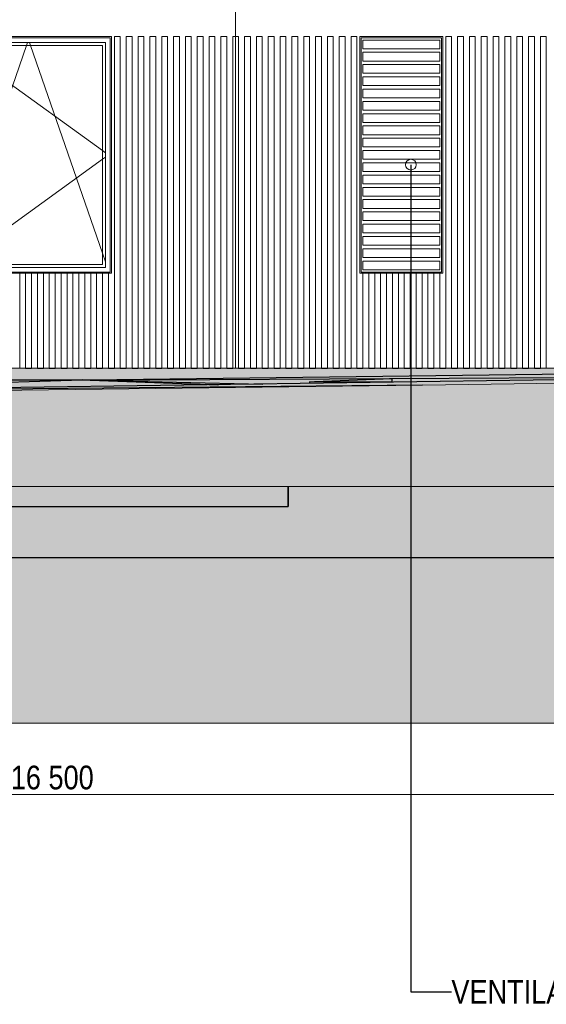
# Model space of a CAD drawing. Header units: millimetres. Extents: x -3848 to 115359, y -22918 to 12821.
# Tile 21 of 51: x 28925 to 33375, y -5374 to 2942. Entities that reach past the tile are written whole.
import ezdxf

# ---------------------------------------------------------------- set-up
doc = ezdxf.new("R2010")
doc.units = ezdxf.units.MM
doc.header["$MEASUREMENT"] = 0
for name, color, linetype in [('1244_Fassaadi varustus', 7, 'Continuous'), ('New_1131_Liiklusalade katted', 7, 'Continuous'), ('New_1132_Parkimisalade katted', 7, 'Continuous'), ('New_1133_Puhke- ja mängualade katted', 7, 'Continuous'), ('New_1241_Välisseinad', 7, 'Continuous'), ('New__2D mõõdud', 7, 'Continuous'), ('New_ARCHICAD Windows', 7, 'Continuous')]:
    doc.layers.add(name, color=color, linetype=linetype)
for name, color, linetype, lineweight in [('1244_Fassaadi varustus_Pen_No__101', 252, 'Continuous', 13), ('_2D maapind_Pen_No__101', 252, 'Continuous', 13), ('_2D tähised_Pen_No__1', 7, 'Continuous', 13), ('New_1131_Liiklusalade katted_Pen_No__53', 54, 'Continuous', 25), ('New_1132_Parkimisalade katted_Pen_No__53', 54, 'Continuous', 25), ('New_1133_Puhke- ja mängualade katted_Pen_No__53', 54, 'Continuous', 25), ('New_1241_Välisseinad_Pen_No__41', 7, 'Continuous', 25), ('New__2D mõõdud_Pen_No__101', 252, 'Continuous', 13), ('New_ARCHICAD Windows_Pen_No__101', 252, 'Continuous', 13)]:
    doc.layers.add(name, color=color, linetype=linetype, lineweight=lineweight)
for name, color, linetype, lineweight, true_color in [('_2D maapind_Pen_No__102', 7, 'Continuous', 13, 0xcccccc), ('_2D tähised_Pen_No__81', 7, 'Continuous', 20, 0x6a6a6a), ('New_1131_Liiklusalade katted_Pen_No__93', 7, 'Continuous', 13, 0xa2a233), ('New__2D Abi_Pen_No__62', 7, 'Continuous', 20, 0xaaaaaa)]:
    doc.layers.add(name, color=color, linetype=linetype, lineweight=lineweight, true_color=true_color)
doc.styles.add('GENERATED_STYLE_2', font='txt')
doc.dimstyles.new('GENERATED_STYLE__1', dxfattribs={"dimtxt": 200, "dimasz": 152, "dimexe": 0.18, "dimexo": 0.0625, "dimgap": 0.09, "dimtad": 1, "dimtih": 1, "dimtoh": 1, "dimdec": 0, "dimzin": 0, "dimdsep": 46, "dimtxsty": 'GENERATED_STYLE_2', "dimblk": 'ARROWHEAD_0', "dimblk1": 'ARROWHEAD_0', "dimblk2": 'ARROWHEAD_0', "dimcen": 0.09, "dimclrd": 252, "dimclre": 252, "dimclrt": 252, "dimadec": 1, "dimazin": 0, "dimtfac": 1, "dimtdec": 4, "dimtmove": 0, "dimatfit": 3, "dimfxl": 0, "dimtolj": 1, "dimtzin": 0, "dimarcsym": 0})
doc.dimstyles.new('GENERATED_STYLE__3', dxfattribs={"dimtxt": 0.18, "dimasz": 182.4, "dimexe": 0.18, "dimexo": 0.0625, "dimgap": 0.09, "dimtad": 0, "dimtih": 1, "dimtoh": 1, "dimdec": 4, "dimzin": 0, "dimdsep": 46, "dimcen": 0.09, "dimadec": 0, "dimazin": 0, "dimtfac": 1, "dimtdec": 4, "dimtmove": 0, "dimatfit": 3, "dimldrblk": 'ARROWHEAD_1', "dimfxl": 0, "dimtolj": 1, "dimtzin": 0, "dimarcsym": 0})

# ---------------------------------------------------------------- blocks, each defined once
blk = doc.blocks.new('Section Element_2_1')
at = {"layer": 'New_1241_Välisseinad_Pen_No__41', "color": 7, "linetype": 'Continuous', "lineweight": 25}
for p, q in [((28975.1, 0), (29025.1, 0)), ((29075.1, 0), (29125.1, 0)), ((29175.1, 0), (29225.1, 0)), ((29275.1, 0), (29325.1, 0)), ((29375.1, 0), (29425.1, 0)), ((29475.1, 0), (29525.1, 0)), ((29575.1, 0), (29625.1, 0)), ((29675.1, 0), (29725.1, 0)), ((29775.1, 0), (29825.1, 0)), ((29875.1, 0), (29925.1, 0)), ((29975.1, 0), (30025.1, 0)), ((30075.1, 0), (30125.1, 0)), ((30175.1, 0), (30225.1, 0)), ((30275.1, 0), (30325.1, 0)), ((30375.1, 0), (30425.1, 0)), ((30475.1, 0), (30525.1, 0)), ((30575.1, 0), (30625.1, 0)), ((30675.1, 0), (30725.1, 0)), ((30775.1, 0), (30825.1, 0)), ((30875.1, 0), (30925.1, 0)), ((30975.1, 0), (31025.1, 0)), ((31075.1, 0), (31125.1, 0)), ((31175.1, 0), (31225.1, 0)), ((31275.1, 0), (31325.1, 0)), ((31375.1, 0), (31425.1, 0)), ((31475.1, 0), (31525.1, 0)), ((31575.1, 0), (31625.1, 0)), ((31675.1, 0), (31725.1, 0)), ((31775.1, 0), (31825.1, 0)), ((31875.1, 0), (31925.1, 0)), ((31975.1, 0), (32025.1, 0)), ((32075.1, 0), (32125.1, 0)), ((32175.1, 0), (32225.1, 0)), ((32275.1, 0), (32325.1, 0)), ((32375.1, 0), (32425.1, 0)), ((32475.1, 0), (32525.1, 0)), ((32575.1, 0), (32625.1, 0)), ((32675.1, 0), (32725.1, 0)), ((32775.1, 0), (32825.1, 0)), ((32875.1, 0), (32925.1, 0)), ((32975.1, 0), (33025.1, 0)), ((33075.1, 0), (33125.1, 0)), ((33175.1, 0), (33225.1, 0)), ((33275.1, 0), (33325.1, 0))]:
    blk.add_line(p, q, dxfattribs=at)
blk = doc.blocks.new('Section Element_13_1')
at = {"layer": 'New_1241_Välisseinad_Pen_No__41', "color": 7, "linetype": 'Continuous', "lineweight": 25}
blk.add_line((15962.8, -1600), (37880, -1600), dxfattribs=at)
blk = doc.blocks.new('Section Element_29_1')
at = {"layer": 'New_ARCHICAD Windows_Pen_No__101', "color": 252, "linetype": 'Continuous', "lineweight": 13}
for p, q in [((31825.1, 2696.3), (31825.1, 2770)), ((31825.1, 2770), (32475.1, 2770)), ((32475.1, 2770), (32475.1, 2696.3)), ((32475.1, 2696.3), (31825.1, 2696.3)), ((31825.1, 2592.6), (31825.1, 2666.3)), ((31825.1, 2666.3), (32475.1, 2666.3)), ((32475.1, 2666.3), (32475.1, 2592.6)), ((32475.1, 2592.6), (31825.1, 2592.6)), ((31825.1, 2488.9), (31825.1, 2562.6)), ((31825.1, 2562.6), (32475.1, 2562.6)), ((32475.1, 2562.6), (32475.1, 2488.9)), ((32475.1, 2488.9), (31825.1, 2488.9)), ((31825.1, 2385.3), (31825.1, 2458.9)), ((31825.1, 2458.9), (32475.1, 2458.9)), ((32475.1, 2458.9), (32475.1, 2385.3)), ((32475.1, 2385.3), (31825.1, 2385.3)), ((31825.1, 2281.6), (31825.1, 2355.3)), ((31825.1, 2355.3), (32475.1, 2355.3)), ((32475.1, 2355.3), (32475.1, 2281.6)), ((32475.1, 2281.6), (31825.1, 2281.6)), ((31825.1, 2177.9), (31825.1, 2251.6)), ((31825.1, 2251.6), (32475.1, 2251.6)), ((32475.1, 2251.6), (32475.1, 2177.9)), ((32475.1, 2177.9), (31825.1, 2177.9)), ((31825.1, 2074.2), (31825.1, 2147.9)), ((31825.1, 2147.9), (32475.1, 2147.9)), ((32475.1, 2147.9), (32475.1, 2074.2)), ((32475.1, 2074.2), (31825.1, 2074.2)), ((31825.1, 1970.5), (31825.1, 2044.2)), ((31825.1, 2044.2), (32475.1, 2044.2)), ((32475.1, 2044.2), (32475.1, 1970.5)), ((32475.1, 1970.5), (31825.1, 1970.5)), ((31825.1, 1866.8), (31825.1, 1940.5)), ((31825.1, 1940.5), (32475.1, 1940.5)), ((32475.1, 1940.5), (32475.1, 1866.8)), ((32475.1, 1866.8), (31825.1, 1866.8)), ((31825.1, 1763.2), (31825.1, 1836.8)), ((31825.1, 1836.8), (32475.1, 1836.8)), ((32475.1, 1836.8), (32475.1, 1763.2)), ((32475.1, 1763.2), (31825.1, 1763.2)), ((31825.1, 1659.5), (31825.1, 1733.2)), ((31825.1, 1733.2), (32475.1, 1733.2)), ((32475.1, 1733.2), (32475.1, 1659.5)), ((32475.1, 1659.5), (31825.1, 1659.5)), ((31825.1, 1555.8), (31825.1, 1629.5)), ((31825.1, 1629.5), (32475.1, 1629.5)), ((32475.1, 1629.5), (32475.1, 1555.8)), ((32475.1, 1555.8), (31825.1, 1555.8)), ((31825.1, 1452.1), (31825.1, 1525.8)), ((31825.1, 1525.8), (32475.1, 1525.8)), ((32475.1, 1525.8), (32475.1, 1452.1)), ((32475.1, 1452.1), (31825.1, 1452.1)), ((31825.1, 1348.4), (31825.1, 1422.1)), ((31825.1, 1422.1), (32475.1, 1422.1)), ((32475.1, 1422.1), (32475.1, 1348.4)), ((32475.1, 1348.4), (31825.1, 1348.4)), ((31825.1, 1244.7), (31825.1, 1318.4)), ((31825.1, 1318.4), (32475.1, 1318.4)), ((32475.1, 1318.4), (32475.1, 1244.7)), ((32475.1, 1244.7), (31825.1, 1244.7)), ((31825.1, 1141.1), (31825.1, 1214.7)), ((31825.1, 1214.7), (32475.1, 1214.7)), ((32475.1, 1214.7), (32475.1, 1141.1)), ((32475.1, 1141.1), (31825.1, 1141.1)), ((31825.1, 1037.4), (31825.1, 1111.1)), ((31825.1, 1111.1), (32475.1, 1111.1)), ((32475.1, 1111.1), (32475.1, 1037.4)), ((32475.1, 1037.4), (31825.1, 1037.4)), ((31825.1, 933.7), (31825.1, 1007.4)), ((31825.1, 1007.4), (32475.1, 1007.4)), ((32475.1, 1007.4), (32475.1, 933.7)), ((32475.1, 933.7), (31825.1, 933.7)), ((31825.1, 830), (31825.1, 903.7)), ((31825.1, 903.7), (32475.1, 903.7)), ((32475.1, 903.7), (32475.1, 830)), ((32475.1, 830), (31825.1, 830))]:
    blk.add_line(p, q, dxfattribs=at)
blk = doc.blocks.new('Section Element_35_1')
at = {"layer": 'New_ARCHICAD Windows_Pen_No__101', "color": 252, "linetype": 'Continuous', "lineweight": 13}
for p, q in [((28350.1, 2750), (28350.1, 850)), ((29650.1, 2750), (28350.1, 2750)), ((28359.7, 2750), (28394.3, 2725)), ((28982.8, 2725), (28991.4, 2750)), ((29017.4, 2725), (29008.7, 2750)), ((29650.1, 850), (29650.1, 2750)), ((28375.1, 2725), (28375.1, 875)), ((29625.1, 2725), (28375.1, 2725)), ((28375.1, 969.4), (28982.8, 2725)), ((28394.3, 2725), (29625.1, 1836.1)), ((29625.1, 969.4), (29017.4, 2725)), ((29625.1, 875), (29625.1, 2725)), ((29625.1, 1836.1), (29650.1, 1818.1)), ((28394.3, 875), (29625.1, 1763.9)), ((29625.1, 1763.9), (29650.1, 1781.9)), ((28350.1, 897.2), (28375.1, 969.4)), ((29650.1, 897.2), (29625.1, 969.4)), ((28350.1, 850), (29650.1, 850)), ((28359.7, 850), (28394.3, 875)), ((28375.1, 875), (29625.1, 875))]:
    blk.add_line(p, q, dxfattribs=at)
blk = doc.blocks.new('Section Element_36_1')
at = {"layer": 'New_1132_Parkimisalade katted_Pen_No__53', "color": 54, "linetype": 'Continuous', "lineweight": 25}
for p, q in [((38009.9, 0), (29520.8, -101.5)), ((29520.8, -101.5), (34192.3, -75.7)), ((23148.2, -100), (29454, -100)), ((27262.4, -167.5), (29454, -100)), ((29520.8, -101.5), (29454, -100)), ((29454, -100), (30598.6, -140.7)), ((29520.8, -101.5), (30978.7, -135.3)), ((29520.8, -101.5), (30604.4, -140.7))]:
    blk.add_line(p, q, dxfattribs=at)
blk = doc.blocks.new('Section Element_43_1')
at = {"layer": 'New_1133_Puhke- ja mängualade katted_Pen_No__53', "color": 54, "linetype": 'Continuous', "lineweight": 25}
for p, q in [((26992.4, -169.4), (26992.3, -186)), ((26992.3, -186), (27579.3, -183.7)), ((26992.3, -186), (26992.3, -192)), ((26992.4, -169.4), (28586.9, -169.4)), ((26992.3, -1000), (26992.3, -1169.4)), ((31192.3, -1000), (31192.3, -1169.4)), ((31192.4, -1000), (31192.4, -1169.4)), ((26992.3, -1169.4), (31192.3, -1169.4)), ((31192.3, -1169.4), (31192.4, -1169.4))]:
    blk.add_line(p, q, dxfattribs=at)
blk = doc.blocks.new('Section Element_47_1')
at = {"layer": 'New_1131_Liiklusalade katted_Pen_No__53', "color": 54, "linetype": 'Continuous', "lineweight": 25}
for p in [(33461.7, -100), (32328, -144.1)]:
    blk.add_line(p, (26433.3, -200), dxfattribs=at)
at = {"layer": 'New_1131_Liiklusalade katted_Pen_No__93', "color": 55, "linetype": 'Continuous', "lineweight": 13, "true_color": 0xa2a233}
blk.add_line((42233.3, -1000), (-2242.6, -1000), dxfattribs=at)
at = {"layer": 'New_1131_Liiklusalade katted_Pen_No__93', "color": 55, "linetype": 'Continuous', "lineweight": 13, "true_color": 0xa2a233, "flags": 128}
blk.add_lwpolyline([(42233.3, -63.2), (38040.7, -100), (35424.8, -100), (32328, -144.1), (28489.2, -191.7), (28431, -200), (28280.1, -203.9), (26966.4, -200), (25864.4, -200), (19449.8, -111.8), (18304.1, -111.5), (17330, -100), (15895, -39.2), (11351.7, -31.1), (9394.6, -100), (7857.9, -111.1), (7050, -121.2), (1915.2, -100), (-376.7, -98.3), (-2242.6, -118)], dxfattribs=at)
blk = doc.blocks.new('Section Element_54_1')
at = {"layer": 'New_1133_Puhke- ja mängualade katted_Pen_No__53', "color": 54, "linetype": 'Continuous', "lineweight": 25}
for p, q in [((32068.5, -118.9), (31374.8, -116.7)), ((31374.8, -116.7), (31374.8, -129.7)), ((32068.5, -91.5), (31415.8, -116.8)), ((32068.5, -91.5), (32068.5, -118.9)), ((32068.5, -118.9), (32068.5, -119.8))]:
    blk.add_line(p, q, dxfattribs=at)
blk = doc.blocks.new('Section Element_102_1')
at = {"layer": '1244_Fassaadi varustus_Pen_No__101', "color": 252, "linetype": 'Continuous', "lineweight": 13}
for p, q in [((29700.1, 2800), (28300.1, 2800)), ((28300.1, 2800), (28300.1, 800)), ((28310.1, 2790), (29690.1, 2790)), ((28310.1, 810), (28310.1, 2790)), ((29690.1, 2790), (29690.1, 810)), ((29700.1, 800), (29700.1, 2800)), ((28300.1, 800), (29700.1, 800)), ((29690.1, 810), (28310.1, 810))]:
    blk.add_line(p, q, dxfattribs=at)
blk = doc.blocks.new('Section Element_218_1')
at = {"layer": '1244_Fassaadi varustus_Pen_No__101', "color": 252, "linetype": 'Continuous', "lineweight": 13}
for p, q in [((32500.1, 2800), (31800.1, 2800)), ((31800.1, 2800), (31800.1, 800)), ((31810.1, 2790), (32490.1, 2790)), ((31810.1, 810), (31810.1, 2790)), ((32490.1, 2790), (32490.1, 810)), ((32500.1, 800), (32500.1, 2800)), ((31800.1, 800), (32500.1, 800)), ((32490.1, 810), (31810.1, 810))]:
    blk.add_line(p, q, dxfattribs=at)
blk = doc.blocks.new('Section Element_596_1')
at = {"layer": '1244_Fassaadi varustus_Pen_No__101', "color": 252, "linetype": 'Continuous', "lineweight": 13}
for p, q in [((29725.1, 2800), (29727.4, 2800)), ((29725.1, 0), (29725.1, 2800)), ((29727.4, 2800), (29733.1, 2800)), ((29733.1, 2800), (29767.1, 2800)), ((29767.1, 2800), (29772.7, 2800)), ((29772.7, 2800), (29775.1, 2800)), ((29775.1, 0), (29775.1, 2800)), ((29725.1, 0), (29727.4, 0)), ((29727.4, 0), (29733.1, 0)), ((29733.1, 0), (29767.1, 0)), ((29767.1, 0), (29772.7, 0)), ((29772.7, 0), (29775.1, 0))]:
    blk.add_line(p, q, dxfattribs=at)
blk = doc.blocks.new('Section Element_597_1')
at = {"layer": '1244_Fassaadi varustus_Pen_No__101', "color": 252, "linetype": 'Continuous', "lineweight": 13}
for p, q in [((29825.1, 2800), (29827.4, 2800)), ((29825.1, 0), (29825.1, 2800)), ((29827.4, 2800), (29833.1, 2800)), ((29833.1, 2800), (29867.1, 2800)), ((29867.1, 2800), (29872.7, 2800)), ((29872.7, 2800), (29875.1, 2800)), ((29875.1, 0), (29875.1, 2800)), ((29825.1, 0), (29827.4, 0)), ((29827.4, 0), (29833.1, 0)), ((29833.1, 0), (29867.1, 0)), ((29867.1, 0), (29872.7, 0)), ((29872.7, 0), (29875.1, 0))]:
    blk.add_line(p, q, dxfattribs=at)
blk = doc.blocks.new('Section Element_598_1')
at = {"layer": '1244_Fassaadi varustus_Pen_No__101', "color": 252, "linetype": 'Continuous', "lineweight": 13}
for p, q in [((29925.1, 2800), (29927.4, 2800)), ((29925.1, 0), (29925.1, 2800)), ((29927.4, 2800), (29933.1, 2800)), ((29933.1, 2800), (29967.1, 2800)), ((29967.1, 2800), (29972.7, 2800)), ((29972.7, 2800), (29975.1, 2800)), ((29975.1, 0), (29975.1, 2800)), ((29925.1, 0), (29927.4, 0)), ((29927.4, 0), (29933.1, 0)), ((29933.1, 0), (29967.1, 0)), ((29967.1, 0), (29972.7, 0)), ((29972.7, 0), (29975.1, 0))]:
    blk.add_line(p, q, dxfattribs=at)
blk = doc.blocks.new('Section Element_599_1')
at = {"layer": '1244_Fassaadi varustus_Pen_No__101', "color": 252, "linetype": 'Continuous', "lineweight": 13}
for p, q in [((30025.1, 2800), (30027.4, 2800)), ((30025.1, 0), (30025.1, 2800)), ((30027.4, 2800), (30033.1, 2800)), ((30033.1, 2800), (30067.1, 2800)), ((30067.1, 2800), (30072.7, 2800)), ((30072.7, 2800), (30075.1, 2800)), ((30075.1, 0), (30075.1, 2800)), ((30025.1, 0), (30027.4, 0)), ((30027.4, 0), (30033.1, 0)), ((30033.1, 0), (30067.1, 0)), ((30067.1, 0), (30072.7, 0)), ((30072.7, 0), (30075.1, 0))]:
    blk.add_line(p, q, dxfattribs=at)
blk = doc.blocks.new('Section Element_600_1')
at = {"layer": '1244_Fassaadi varustus_Pen_No__101', "color": 252, "linetype": 'Continuous', "lineweight": 13}
for p, q in [((30125.1, 2800), (30127.4, 2800)), ((30125.1, 0), (30125.1, 2800)), ((30127.4, 2800), (30133.1, 2800)), ((30133.1, 2800), (30167.1, 2800)), ((30167.1, 2800), (30172.7, 2800)), ((30172.7, 2800), (30175.1, 2800)), ((30175.1, 0), (30175.1, 2800)), ((30125.1, 0), (30127.4, 0)), ((30127.4, 0), (30133.1, 0)), ((30133.1, 0), (30167.1, 0)), ((30167.1, 0), (30172.7, 0)), ((30172.7, 0), (30175.1, 0))]:
    blk.add_line(p, q, dxfattribs=at)
blk = doc.blocks.new('Section Element_601_1')
at = {"layer": '1244_Fassaadi varustus_Pen_No__101', "color": 252, "linetype": 'Continuous', "lineweight": 13}
for p, q in [((30225.1, 2800), (30227.4, 2800)), ((30225.1, 0), (30225.1, 2800)), ((30227.4, 2800), (30233.1, 2800)), ((30233.1, 2800), (30267.1, 2800)), ((30267.1, 2800), (30272.7, 2800)), ((30272.7, 2800), (30275.1, 2800)), ((30275.1, 0), (30275.1, 2800)), ((30225.1, 0), (30227.4, 0)), ((30227.4, 0), (30233.1, 0)), ((30233.1, 0), (30267.1, 0)), ((30267.1, 0), (30272.7, 0)), ((30272.7, 0), (30275.1, 0))]:
    blk.add_line(p, q, dxfattribs=at)
blk = doc.blocks.new('Section Element_602_1')
at = {"layer": '1244_Fassaadi varustus_Pen_No__101', "color": 252, "linetype": 'Continuous', "lineweight": 13}
for p, q in [((30325.1, 2800), (30327.4, 2800)), ((30325.1, 0), (30325.1, 2800)), ((30327.4, 2800), (30333.1, 2800)), ((30333.1, 2800), (30367.1, 2800)), ((30367.1, 2800), (30372.7, 2800)), ((30372.7, 2800), (30375.1, 2800)), ((30375.1, 0), (30375.1, 2800)), ((30325.1, 0), (30327.4, 0)), ((30327.4, 0), (30333.1, 0)), ((30333.1, 0), (30367.1, 0)), ((30367.1, 0), (30372.7, 0)), ((30372.7, 0), (30375.1, 0))]:
    blk.add_line(p, q, dxfattribs=at)
blk = doc.blocks.new('Section Element_603_1')
at = {"layer": '1244_Fassaadi varustus_Pen_No__101', "color": 252, "linetype": 'Continuous', "lineweight": 13}
for p, q in [((30425.1, 2800), (30427.4, 2800)), ((30425.1, 0), (30425.1, 2800)), ((30427.4, 2800), (30433.1, 2800)), ((30433.1, 2800), (30467.1, 2800)), ((30467.1, 2800), (30472.7, 2800)), ((30472.7, 2800), (30475.1, 2800)), ((30475.1, 0), (30475.1, 2800)), ((30425.1, 0), (30427.4, 0)), ((30427.4, 0), (30433.1, 0)), ((30433.1, 0), (30467.1, 0)), ((30467.1, 0), (30472.7, 0)), ((30472.7, 0), (30475.1, 0))]:
    blk.add_line(p, q, dxfattribs=at)
blk = doc.blocks.new('Section Element_604_1')
at = {"layer": '1244_Fassaadi varustus_Pen_No__101', "color": 252, "linetype": 'Continuous', "lineweight": 13}
for p, q in [((30525.1, 2800), (30527.4, 2800)), ((30525.1, 0), (30525.1, 2800)), ((30527.4, 2800), (30533.1, 2800)), ((30533.1, 2800), (30567.1, 2800)), ((30567.1, 2800), (30572.7, 2800)), ((30572.7, 2800), (30575.1, 2800)), ((30575.1, 0), (30575.1, 2800)), ((30525.1, 0), (30527.4, 0)), ((30527.4, 0), (30533.1, 0)), ((30533.1, 0), (30567.1, 0)), ((30567.1, 0), (30572.7, 0)), ((30572.7, 0), (30575.1, 0))]:
    blk.add_line(p, q, dxfattribs=at)
blk = doc.blocks.new('Section Element_605_1')
at = {"layer": '1244_Fassaadi varustus_Pen_No__101', "color": 252, "linetype": 'Continuous', "lineweight": 13}
for p, q in [((30625.1, 2800), (30627.4, 2800)), ((30625.1, 0), (30625.1, 2800)), ((30627.4, 2800), (30633.1, 2800)), ((30633.1, 2800), (30667.1, 2800)), ((30667.1, 2800), (30672.7, 2800)), ((30672.7, 2800), (30675.1, 2800)), ((30675.1, 0), (30675.1, 2800)), ((30625.1, 0), (30627.4, 0)), ((30627.4, 0), (30633.1, 0)), ((30633.1, 0), (30667.1, 0)), ((30667.1, 0), (30672.7, 0)), ((30672.7, 0), (30675.1, 0))]:
    blk.add_line(p, q, dxfattribs=at)
blk = doc.blocks.new('Section Element_606_1')
at = {"layer": '1244_Fassaadi varustus_Pen_No__101', "color": 252, "linetype": 'Continuous', "lineweight": 13}
for p, q in [((30725.1, 2800), (30727.4, 2800)), ((30725.1, 0), (30725.1, 2800)), ((30727.4, 2800), (30733.1, 2800)), ((30733.1, 2800), (30767.1, 2800)), ((30767.1, 2800), (30772.7, 2800)), ((30772.7, 2800), (30775.1, 2800)), ((30775.1, 0), (30775.1, 2800)), ((30725.1, 0), (30727.4, 0)), ((30727.4, 0), (30733.1, 0)), ((30733.1, 0), (30767.1, 0)), ((30767.1, 0), (30772.7, 0)), ((30772.7, 0), (30775.1, 0))]:
    blk.add_line(p, q, dxfattribs=at)
blk = doc.blocks.new('Section Element_607_1')
at = {"layer": '1244_Fassaadi varustus_Pen_No__101', "color": 252, "linetype": 'Continuous', "lineweight": 13}
for p, q in [((30825.1, 2800), (30827.4, 2800)), ((30825.1, 0), (30825.1, 2800)), ((30827.4, 2800), (30833.1, 2800)), ((30833.1, 2800), (30867.1, 2800)), ((30867.1, 2800), (30872.7, 2800)), ((30872.7, 2800), (30875.1, 2800)), ((30875.1, 0), (30875.1, 2800)), ((30825.1, 0), (30827.4, 0)), ((30827.4, 0), (30833.1, 0)), ((30833.1, 0), (30867.1, 0)), ((30867.1, 0), (30872.7, 0)), ((30872.7, 0), (30875.1, 0))]:
    blk.add_line(p, q, dxfattribs=at)
blk = doc.blocks.new('Section Element_608_1')
at = {"layer": '1244_Fassaadi varustus_Pen_No__101', "color": 252, "linetype": 'Continuous', "lineweight": 13}
for p, q in [((30925.1, 2800), (30927.4, 2800)), ((30925.1, 0), (30925.1, 2800)), ((30927.4, 2800), (30933.1, 2800)), ((30933.1, 2800), (30967.1, 2800)), ((30967.1, 2800), (30972.7, 2800)), ((30972.7, 2800), (30975.1, 2800)), ((30975.1, 0), (30975.1, 2800)), ((30925.1, 0), (30927.4, 0)), ((30927.4, 0), (30933.1, 0)), ((30933.1, 0), (30967.1, 0)), ((30967.1, 0), (30972.7, 0)), ((30972.7, 0), (30975.1, 0))]:
    blk.add_line(p, q, dxfattribs=at)
blk = doc.blocks.new('Section Element_609_1')
at = {"layer": '1244_Fassaadi varustus_Pen_No__101', "color": 252, "linetype": 'Continuous', "lineweight": 13}
for p, q in [((31025.1, 2800), (31027.4, 2800)), ((31025.1, 0), (31025.1, 2800)), ((31027.4, 2800), (31033.1, 2800)), ((31033.1, 2800), (31067.1, 2800)), ((31067.1, 2800), (31072.7, 2800)), ((31072.7, 2800), (31075.1, 2800)), ((31075.1, 0), (31075.1, 2800)), ((31025.1, 0), (31027.4, 0)), ((31027.4, 0), (31033.1, 0)), ((31033.1, 0), (31067.1, 0)), ((31067.1, 0), (31072.7, 0)), ((31072.7, 0), (31075.1, 0))]:
    blk.add_line(p, q, dxfattribs=at)
blk = doc.blocks.new('Section Element_610_1')
at = {"layer": '1244_Fassaadi varustus_Pen_No__101', "color": 252, "linetype": 'Continuous', "lineweight": 13}
for p, q in [((31125.1, 2800), (31127.4, 2800)), ((31125.1, 0), (31125.1, 2800)), ((31127.4, 2800), (31133.1, 2800)), ((31133.1, 2800), (31167.1, 2800)), ((31167.1, 2800), (31172.7, 2800)), ((31172.7, 2800), (31175.1, 2800)), ((31175.1, 0), (31175.1, 2800)), ((31125.1, 0), (31127.4, 0)), ((31127.4, 0), (31133.1, 0)), ((31133.1, 0), (31167.1, 0)), ((31167.1, 0), (31172.7, 0)), ((31172.7, 0), (31175.1, 0))]:
    blk.add_line(p, q, dxfattribs=at)
blk = doc.blocks.new('Section Element_611_1')
at = {"layer": '1244_Fassaadi varustus_Pen_No__101', "color": 252, "linetype": 'Continuous', "lineweight": 13}
for p, q in [((31225.1, 2800), (31227.4, 2800)), ((31225.1, 0), (31225.1, 2800)), ((31227.4, 2800), (31233.1, 2800)), ((31233.1, 2800), (31267.1, 2800)), ((31267.1, 2800), (31272.7, 2800)), ((31272.7, 2800), (31275.1, 2800)), ((31275.1, 0), (31275.1, 2800)), ((31225.1, 0), (31227.4, 0)), ((31227.4, 0), (31233.1, 0)), ((31233.1, 0), (31267.1, 0)), ((31267.1, 0), (31272.7, 0)), ((31272.7, 0), (31275.1, 0))]:
    blk.add_line(p, q, dxfattribs=at)
blk = doc.blocks.new('Section Element_612_1')
at = {"layer": '1244_Fassaadi varustus_Pen_No__101', "color": 252, "linetype": 'Continuous', "lineweight": 13}
for p, q in [((31325.1, 2800), (31327.4, 2800)), ((31325.1, 0), (31325.1, 2800)), ((31327.4, 2800), (31333.1, 2800)), ((31333.1, 2800), (31367.1, 2800)), ((31367.1, 2800), (31372.7, 2800)), ((31372.7, 2800), (31375.1, 2800)), ((31375.1, 0), (31375.1, 2800)), ((31325.1, 0), (31327.4, 0)), ((31327.4, 0), (31333.1, 0)), ((31333.1, 0), (31367.1, 0)), ((31367.1, 0), (31372.7, 0)), ((31372.7, 0), (31375.1, 0))]:
    blk.add_line(p, q, dxfattribs=at)
blk = doc.blocks.new('Section Element_613_1')
at = {"layer": '1244_Fassaadi varustus_Pen_No__101', "color": 252, "linetype": 'Continuous', "lineweight": 13}
for p, q in [((31425.1, 2800), (31427.4, 2800)), ((31425.1, 0), (31425.1, 2800)), ((31427.4, 2800), (31433.1, 2800)), ((31433.1, 2800), (31467.1, 2800)), ((31467.1, 2800), (31472.7, 2800)), ((31472.7, 2800), (31475.1, 2800)), ((31475.1, 0), (31475.1, 2800)), ((31425.1, 0), (31427.4, 0)), ((31427.4, 0), (31433.1, 0)), ((31433.1, 0), (31467.1, 0)), ((31467.1, 0), (31472.7, 0)), ((31472.7, 0), (31475.1, 0))]:
    blk.add_line(p, q, dxfattribs=at)
blk = doc.blocks.new('Section Element_614_1')
at = {"layer": '1244_Fassaadi varustus_Pen_No__101', "color": 252, "linetype": 'Continuous', "lineweight": 13}
for p, q in [((31525.1, 2800), (31527.4, 2800)), ((31525.1, 0), (31525.1, 2800)), ((31527.4, 2800), (31533.1, 2800)), ((31533.1, 2800), (31567.1, 2800)), ((31567.1, 2800), (31572.7, 2800)), ((31572.7, 2800), (31575.1, 2800)), ((31575.1, 0), (31575.1, 2800)), ((31525.1, 0), (31527.4, 0)), ((31527.4, 0), (31533.1, 0)), ((31533.1, 0), (31567.1, 0)), ((31567.1, 0), (31572.7, 0)), ((31572.7, 0), (31575.1, 0))]:
    blk.add_line(p, q, dxfattribs=at)
blk = doc.blocks.new('Section Element_615_1')
at = {"layer": '1244_Fassaadi varustus_Pen_No__101', "color": 252, "linetype": 'Continuous', "lineweight": 13}
for p, q in [((31625.1, 2800), (31627.4, 2800)), ((31625.1, 0), (31625.1, 2800)), ((31627.4, 2800), (31633.1, 2800)), ((31633.1, 2800), (31667.1, 2800)), ((31667.1, 2800), (31672.7, 2800)), ((31672.7, 2800), (31675.1, 2800)), ((31675.1, 0), (31675.1, 2800)), ((31625.1, 0), (31627.4, 0)), ((31627.4, 0), (31633.1, 0)), ((31633.1, 0), (31667.1, 0)), ((31667.1, 0), (31672.7, 0)), ((31672.7, 0), (31675.1, 0))]:
    blk.add_line(p, q, dxfattribs=at)
blk = doc.blocks.new('Section Element_616_1')
at = {"layer": '1244_Fassaadi varustus_Pen_No__101', "color": 252, "linetype": 'Continuous', "lineweight": 13}
for p, q in [((31725.1, 2800), (31727.4, 2800)), ((31725.1, 0), (31725.1, 2800)), ((31727.4, 2800), (31733.1, 2800)), ((31733.1, 2800), (31767.1, 2800)), ((31767.1, 2800), (31772.7, 2800)), ((31772.7, 2800), (31775.1, 2800)), ((31775.1, 0), (31775.1, 2800)), ((31725.1, 0), (31727.4, 0)), ((31727.4, 0), (31733.1, 0)), ((31733.1, 0), (31767.1, 0)), ((31767.1, 0), (31772.7, 0)), ((31772.7, 0), (31775.1, 0))]:
    blk.add_line(p, q, dxfattribs=at)
blk = doc.blocks.new('Section Element_617_1')
at = {"layer": '1244_Fassaadi varustus_Pen_No__101', "color": 252, "linetype": 'Continuous', "lineweight": 13}
for p, q in [((31825.1, 0), (31825.1, 800)), ((31875.1, 0), (31875.1, 800)), ((31825.1, 0), (31827.4, 0)), ((31827.4, 0), (31833.1, 0)), ((31833.1, 0), (31867.1, 0)), ((31867.1, 0), (31872.7, 0)), ((31872.7, 0), (31875.1, 0))]:
    blk.add_line(p, q, dxfattribs=at)
blk = doc.blocks.new('Section Element_618_1')
at = {"layer": '1244_Fassaadi varustus_Pen_No__101', "color": 252, "linetype": 'Continuous', "lineweight": 13}
for p, q in [((31925.1, 0), (31925.1, 800)), ((31975.1, 0), (31975.1, 800)), ((31925.1, 0), (31927.4, 0)), ((31927.4, 0), (31933.1, 0)), ((31933.1, 0), (31967.1, 0)), ((31967.1, 0), (31972.7, 0)), ((31972.7, 0), (31975.1, 0))]:
    blk.add_line(p, q, dxfattribs=at)
blk = doc.blocks.new('Section Element_619_1')
at = {"layer": '1244_Fassaadi varustus_Pen_No__101', "color": 252, "linetype": 'Continuous', "lineweight": 13}
for p, q in [((32025.1, 0), (32025.1, 800)), ((32075.1, 0), (32075.1, 800)), ((32025.1, 0), (32027.4, 0)), ((32027.4, 0), (32033.1, 0)), ((32033.1, 0), (32067.1, 0)), ((32067.1, 0), (32072.7, 0)), ((32072.7, 0), (32075.1, 0))]:
    blk.add_line(p, q, dxfattribs=at)
blk = doc.blocks.new('Section Element_620_1')
at = {"layer": '1244_Fassaadi varustus_Pen_No__101', "color": 252, "linetype": 'Continuous', "lineweight": 13}
for p, q in [((32125.1, 0), (32125.1, 800)), ((32175.1, 0), (32175.1, 800)), ((32125.1, 0), (32127.4, 0)), ((32127.4, 0), (32133.1, 0)), ((32133.1, 0), (32167.1, 0)), ((32167.1, 0), (32172.7, 0)), ((32172.7, 0), (32175.1, 0))]:
    blk.add_line(p, q, dxfattribs=at)
blk = doc.blocks.new('Section Element_621_1')
at = {"layer": '1244_Fassaadi varustus_Pen_No__101', "color": 252, "linetype": 'Continuous', "lineweight": 13}
for p, q in [((32225.1, 0), (32225.1, 800)), ((32275.1, 0), (32275.1, 800)), ((32225.1, 0), (32227.4, 0)), ((32227.4, 0), (32233.1, 0)), ((32233.1, 0), (32267.1, 0)), ((32267.1, 0), (32272.7, 0)), ((32272.7, 0), (32275.1, 0))]:
    blk.add_line(p, q, dxfattribs=at)
blk = doc.blocks.new('Section Element_622_1')
at = {"layer": '1244_Fassaadi varustus_Pen_No__101', "color": 252, "linetype": 'Continuous', "lineweight": 13}
for p, q in [((32325.1, 0), (32325.1, 800)), ((32375.1, 0), (32375.1, 800)), ((32325.1, 0), (32327.4, 0)), ((32327.4, 0), (32333.1, 0)), ((32333.1, 0), (32367.1, 0)), ((32367.1, 0), (32372.7, 0)), ((32372.7, 0), (32375.1, 0))]:
    blk.add_line(p, q, dxfattribs=at)
blk = doc.blocks.new('Section Element_623_1')
at = {"layer": '1244_Fassaadi varustus_Pen_No__101', "color": 252, "linetype": 'Continuous', "lineweight": 13}
for p, q in [((32425.1, 0), (32425.1, 800)), ((32475.1, 0), (32475.1, 800)), ((32425.1, 0), (32427.4, 0)), ((32427.4, 0), (32433.1, 0)), ((32433.1, 0), (32467.1, 0)), ((32467.1, 0), (32472.7, 0)), ((32472.7, 0), (32475.1, 0))]:
    blk.add_line(p, q, dxfattribs=at)
blk = doc.blocks.new('Section Element_624_1')
at = {"layer": '1244_Fassaadi varustus_Pen_No__101', "color": 252, "linetype": 'Continuous', "lineweight": 13}
for p, q in [((32525.1, 2800), (32527.4, 2800)), ((32525.1, 0), (32525.1, 2800)), ((32527.4, 2800), (32533.1, 2800)), ((32533.1, 2800), (32567.1, 2800)), ((32567.1, 2800), (32572.7, 2800)), ((32572.7, 2800), (32575.1, 2800)), ((32575.1, 0), (32575.1, 2800)), ((32525.1, 0), (32527.4, 0)), ((32527.4, 0), (32533.1, 0)), ((32533.1, 0), (32567.1, 0)), ((32567.1, 0), (32572.7, 0)), ((32572.7, 0), (32575.1, 0))]:
    blk.add_line(p, q, dxfattribs=at)
blk = doc.blocks.new('Section Element_625_1')
at = {"layer": '1244_Fassaadi varustus_Pen_No__101', "color": 252, "linetype": 'Continuous', "lineweight": 13}
for p, q in [((32625.1, 2800), (32627.4, 2800)), ((32625.1, 0), (32625.1, 2800)), ((32627.4, 2800), (32633.1, 2800)), ((32633.1, 2800), (32667.1, 2800)), ((32667.1, 2800), (32672.7, 2800)), ((32672.7, 2800), (32675.1, 2800)), ((32675.1, 0), (32675.1, 2800)), ((32625.1, 0), (32627.4, 0)), ((32627.4, 0), (32633.1, 0)), ((32633.1, 0), (32667.1, 0)), ((32667.1, 0), (32672.7, 0)), ((32672.7, 0), (32675.1, 0))]:
    blk.add_line(p, q, dxfattribs=at)
blk = doc.blocks.new('Section Element_626_1')
at = {"layer": '1244_Fassaadi varustus_Pen_No__101', "color": 252, "linetype": 'Continuous', "lineweight": 13}
for p, q in [((32725.1, 2800), (32727.4, 2800)), ((32725.1, 0), (32725.1, 2800)), ((32727.4, 2800), (32733.1, 2800)), ((32733.1, 2800), (32767.1, 2800)), ((32767.1, 2800), (32772.7, 2800)), ((32772.7, 2800), (32775.1, 2800)), ((32775.1, 0), (32775.1, 2800)), ((32725.1, 0), (32727.4, 0)), ((32727.4, 0), (32733.1, 0)), ((32733.1, 0), (32767.1, 0)), ((32767.1, 0), (32772.7, 0)), ((32772.7, 0), (32775.1, 0))]:
    blk.add_line(p, q, dxfattribs=at)
blk = doc.blocks.new('Section Element_627_1')
at = {"layer": '1244_Fassaadi varustus_Pen_No__101', "color": 252, "linetype": 'Continuous', "lineweight": 13}
for p, q in [((32825.1, 2800), (32827.4, 2800)), ((32825.1, 0), (32825.1, 2800)), ((32827.4, 2800), (32833.1, 2800)), ((32833.1, 2800), (32867.1, 2800)), ((32867.1, 2800), (32872.7, 2800)), ((32872.7, 2800), (32875.1, 2800)), ((32875.1, 0), (32875.1, 2800)), ((32825.1, 0), (32827.4, 0)), ((32827.4, 0), (32833.1, 0)), ((32833.1, 0), (32867.1, 0)), ((32867.1, 0), (32872.7, 0)), ((32872.7, 0), (32875.1, 0))]:
    blk.add_line(p, q, dxfattribs=at)
blk = doc.blocks.new('Section Element_628_1')
at = {"layer": '1244_Fassaadi varustus_Pen_No__101', "color": 252, "linetype": 'Continuous', "lineweight": 13}
for p, q in [((32925.1, 2800), (32927.4, 2800)), ((32925.1, 0), (32925.1, 2800)), ((32927.4, 2800), (32933.1, 2800)), ((32933.1, 2800), (32967.1, 2800)), ((32967.1, 2800), (32972.7, 2800)), ((32972.7, 2800), (32975.1, 2800)), ((32975.1, 0), (32975.1, 2800)), ((32925.1, 0), (32927.4, 0)), ((32927.4, 0), (32933.1, 0)), ((32933.1, 0), (32967.1, 0)), ((32967.1, 0), (32972.7, 0)), ((32972.7, 0), (32975.1, 0))]:
    blk.add_line(p, q, dxfattribs=at)
blk = doc.blocks.new('Section Element_629_1')
at = {"layer": '1244_Fassaadi varustus_Pen_No__101', "color": 252, "linetype": 'Continuous', "lineweight": 13}
for p, q in [((33025.1, 2800), (33027.4, 2800)), ((33025.1, 0), (33025.1, 2800)), ((33027.4, 2800), (33033.1, 2800)), ((33033.1, 2800), (33067.1, 2800)), ((33067.1, 2800), (33072.7, 2800)), ((33072.7, 2800), (33075.1, 2800)), ((33075.1, 0), (33075.1, 2800)), ((33025.1, 0), (33027.4, 0)), ((33027.4, 0), (33033.1, 0)), ((33033.1, 0), (33067.1, 0)), ((33067.1, 0), (33072.7, 0)), ((33072.7, 0), (33075.1, 0))]:
    blk.add_line(p, q, dxfattribs=at)
blk = doc.blocks.new('Section Element_630_1')
at = {"layer": '1244_Fassaadi varustus_Pen_No__101', "color": 252, "linetype": 'Continuous', "lineweight": 13}
for p, q in [((33125.1, 2800), (33127.4, 2800)), ((33125.1, 0), (33125.1, 2800)), ((33127.4, 2800), (33133.1, 2800)), ((33133.1, 2800), (33167.1, 2800)), ((33167.1, 2800), (33172.7, 2800)), ((33172.7, 2800), (33175.1, 2800)), ((33175.1, 0), (33175.1, 2800)), ((33125.1, 0), (33127.4, 0)), ((33127.4, 0), (33133.1, 0)), ((33133.1, 0), (33167.1, 0)), ((33167.1, 0), (33172.7, 0)), ((33172.7, 0), (33175.1, 0))]:
    blk.add_line(p, q, dxfattribs=at)
blk = doc.blocks.new('Section Element_631_1')
at = {"layer": '1244_Fassaadi varustus_Pen_No__101', "color": 252, "linetype": 'Continuous', "lineweight": 13}
for p, q in [((33225.1, 2800), (33227.4, 2800)), ((33225.1, 0), (33225.1, 2800)), ((33227.4, 2800), (33233.1, 2800)), ((33233.1, 2800), (33267.1, 2800)), ((33267.1, 2800), (33272.7, 2800)), ((33272.7, 2800), (33275.1, 2800)), ((33275.1, 0), (33275.1, 2800)), ((33225.1, 0), (33227.4, 0)), ((33227.4, 0), (33233.1, 0)), ((33233.1, 0), (33267.1, 0)), ((33267.1, 0), (33272.7, 0)), ((33272.7, 0), (33275.1, 0))]:
    blk.add_line(p, q, dxfattribs=at)
blk = doc.blocks.new('Section Element_632_1')
at = {"layer": '1244_Fassaadi varustus_Pen_No__101', "color": 252, "linetype": 'Continuous', "lineweight": 13}
for p, q in [((33325.1, 2800), (33327.4, 2800)), ((33325.1, 0), (33325.1, 2800)), ((33327.4, 2800), (33333.1, 2800)), ((33333.1, 2800), (33367.1, 2800)), ((33367.1, 2800), (33372.7, 2800)), ((33372.7, 2800), (33375.1, 2800)), ((33375.1, 0), (33375.1, 2800)), ((33325.1, 0), (33327.4, 0)), ((33327.4, 0), (33333.1, 0)), ((33333.1, 0), (33367.1, 0)), ((33367.1, 0), (33372.7, 0)), ((33372.7, 0), (33375.1, 0))]:
    blk.add_line(p, q, dxfattribs=at)
blk = doc.blocks.new('Section Element_701_1')
at = {"layer": '1244_Fassaadi varustus_Pen_No__101', "color": 252, "linetype": 'Continuous', "lineweight": 13}
for p, q in [((28925.1, 0), (28925.1, 800)), ((28975.1, 0), (28975.1, 800)), ((28925.1, 0), (28927.4, 0)), ((28927.4, 0), (28933.1, 0)), ((28933.1, 0), (28967.1, 0)), ((28967.1, 0), (28972.7, 0)), ((28972.7, 0), (28975.1, 0))]:
    blk.add_line(p, q, dxfattribs=at)
blk = doc.blocks.new('Section Element_702_1')
at = {"layer": '1244_Fassaadi varustus_Pen_No__101', "color": 252, "linetype": 'Continuous', "lineweight": 13}
for p, q in [((29025.1, 0), (29025.1, 800)), ((29075.1, 0), (29075.1, 800)), ((29025.1, 0), (29027.4, 0)), ((29027.4, 0), (29033.1, 0)), ((29033.1, 0), (29067.1, 0)), ((29067.1, 0), (29072.7, 0)), ((29072.7, 0), (29075.1, 0))]:
    blk.add_line(p, q, dxfattribs=at)
blk = doc.blocks.new('Section Element_703_1')
at = {"layer": '1244_Fassaadi varustus_Pen_No__101', "color": 252, "linetype": 'Continuous', "lineweight": 13}
for p, q in [((29125.1, 0), (29125.1, 800)), ((29175.1, 0), (29175.1, 800)), ((29125.1, 0), (29127.4, 0)), ((29127.4, 0), (29133.1, 0)), ((29133.1, 0), (29167.1, 0)), ((29167.1, 0), (29172.7, 0)), ((29172.7, 0), (29175.1, 0))]:
    blk.add_line(p, q, dxfattribs=at)
blk = doc.blocks.new('Section Element_704_1')
at = {"layer": '1244_Fassaadi varustus_Pen_No__101', "color": 252, "linetype": 'Continuous', "lineweight": 13}
for p, q in [((29225.1, 0), (29225.1, 800)), ((29275.1, 0), (29275.1, 800)), ((29225.1, 0), (29227.4, 0)), ((29227.4, 0), (29233.1, 0)), ((29233.1, 0), (29267.1, 0)), ((29267.1, 0), (29272.7, 0)), ((29272.7, 0), (29275.1, 0))]:
    blk.add_line(p, q, dxfattribs=at)
blk = doc.blocks.new('Section Element_705_1')
at = {"layer": '1244_Fassaadi varustus_Pen_No__101', "color": 252, "linetype": 'Continuous', "lineweight": 13}
for p, q in [((29325.1, 0), (29325.1, 800)), ((29375.1, 0), (29375.1, 800)), ((29325.1, 0), (29327.4, 0)), ((29327.4, 0), (29333.1, 0)), ((29333.1, 0), (29367.1, 0)), ((29367.1, 0), (29372.7, 0)), ((29372.7, 0), (29375.1, 0))]:
    blk.add_line(p, q, dxfattribs=at)
blk = doc.blocks.new('Section Element_706_1')
at = {"layer": '1244_Fassaadi varustus_Pen_No__101', "color": 252, "linetype": 'Continuous', "lineweight": 13}
for p, q in [((29425.1, 0), (29425.1, 800)), ((29475.1, 0), (29475.1, 800)), ((29425.1, 0), (29427.4, 0)), ((29427.4, 0), (29433.1, 0)), ((29433.1, 0), (29467.1, 0)), ((29467.1, 0), (29472.7, 0)), ((29472.7, 0), (29475.1, 0))]:
    blk.add_line(p, q, dxfattribs=at)
blk = doc.blocks.new('Section Element_707_1')
at = {"layer": '1244_Fassaadi varustus_Pen_No__101', "color": 252, "linetype": 'Continuous', "lineweight": 13}
for p, q in [((29525.1, 0), (29525.1, 800)), ((29575.1, 0), (29575.1, 800)), ((29525.1, 0), (29527.4, 0)), ((29527.4, 0), (29533.1, 0)), ((29533.1, 0), (29567.1, 0)), ((29567.1, 0), (29572.7, 0)), ((29572.7, 0), (29575.1, 0))]:
    blk.add_line(p, q, dxfattribs=at)
blk = doc.blocks.new('Section Element_708_1')
at = {"layer": '1244_Fassaadi varustus_Pen_No__101', "color": 252, "linetype": 'Continuous', "lineweight": 13}
for p, q in [((29625.1, 0), (29625.1, 800)), ((29675.1, 0), (29675.1, 800)), ((29625.1, 0), (29627.4, 0)), ((29627.4, 0), (29633.1, 0)), ((29633.1, 0), (29667.1, 0)), ((29667.1, 0), (29672.7, 0)), ((29672.7, 0), (29675.1, 0))]:
    blk.add_line(p, q, dxfattribs=at)
blk = doc.blocks.new('*D769')
at = {"layer": 'New__2D mõõdud_Pen_No__101', "color": 252, "linetype": 'Continuous', "lineweight": 13}
for p, q in [((21000, -3751.3), (21000, -3451.3)), ((37500, -3751.3), (37500, -3451.3)), ((21000, -3601.3), (37500, -3601.3)), ((37500, -3601.3), (37580, -3601.3))]:
    blk.add_line(p, q, dxfattribs=at)
at = {"layer": 'New__2D mõõdud_Pen_No__101', "color": 252, "lineweight": 13, "insert": (28850, -3561.3), "char_height": 200, "attachment_point": 7, "style": 'GENERATED_STYLE_2'}
blk.add_mtext('\\A1;{\\pql;\\fSwis721 Cn BT|b0|i0|c0|p34;16\xa0500}', dxfattribs=at)
blk = doc.blocks.new('ARROWHEAD_0')
at = {"color": 0, "linetype": 'Continuous', "lineweight": 0}
for p, q in [((0, 0), (-1, 0)), ((0, -0.5), (0, 0.5))]:
    blk.add_line(p, q, dxfattribs=at)
blk = doc.blocks.new('ARROWHEAD_1')
at = {"color": 0, "linetype": 'Continuous', "lineweight": 0}
blk.add_line((0, 0), (-1, 0), dxfattribs=at)
blk.add_circle((0, 0), 0.25, dxfattribs=at)

msp = doc.modelspace()

# ---------------------------------------------------------------- hatches: boundary and pattern name
at = {"layer": '_2D maapind_Pen_No__102', "linetype": 'Continuous', "lineweight": 13, "true_color": 0xcccccc}
h = msp.add_hatch(dxfattribs=at)
h.set_pattern_fill('Earth_0001', color=254, style=0, pattern_type=2)
h.set_pattern_definition([(45, (0, 0), (-275.7716, 275.7716), []), (45, (-91.9, 91.9), (-551.543, 551.543), []), (45, (-183.85, 183.85), (-551.543, 551.543), []), (135, (-275.77, 275.77), (91.92388, 91.92388), [390, -390])])
h.paths.add_polyline_path([(-3847.6, 0), (42256.2, 0), (42256.2, -3000), (-3847.6, -3000)])

# ---------------------------------------------------------------- linework, layer by layer
at = {"layer": '_2D maapind_Pen_No__101', "color": 252, "linetype": 'Continuous', "lineweight": 13, "flags": 128}
msp.add_lwpolyline([(-3847.6, 0), (42256.2, 0), (42256.2, -3000), (-3847.6, -3000)], close=True, dxfattribs=at)
at = {"layer": 'New__2D Abi_Pen_No__62', "color": 253, "linetype": 'Continuous', "lineweight": 20, "true_color": 0xaaaaaa}
msp.add_line((30750, 0), (30750, 8815), dxfattribs=at)

# ---------------------------------------------------------------- block references
at = {"layer": '1244_Fassaadi varustus', "lineweight": 0}
for name in ['Section Element_102_1', 'Section Element_596_1', 'Section Element_597_1', 'Section Element_598_1', 'Section Element_599_1', 'Section Element_600_1', 'Section Element_601_1', 'Section Element_602_1', 'Section Element_603_1', 'Section Element_604_1', 'Section Element_605_1', 'Section Element_606_1', 'Section Element_607_1', 'Section Element_608_1', 'Section Element_609_1', 'Section Element_610_1', 'Section Element_611_1', 'Section Element_612_1', 'Section Element_613_1', 'Section Element_614_1', 'Section Element_615_1', 'Section Element_616_1', 'Section Element_218_1', 'Section Element_624_1', 'Section Element_625_1', 'Section Element_626_1', 'Section Element_627_1', 'Section Element_628_1', 'Section Element_629_1', 'Section Element_630_1', 'Section Element_631_1', 'Section Element_632_1', 'Section Element_701_1', 'Section Element_702_1', 'Section Element_703_1', 'Section Element_704_1', 'Section Element_705_1', 'Section Element_706_1', 'Section Element_707_1', 'Section Element_708_1', 'Section Element_617_1', 'Section Element_618_1', 'Section Element_619_1', 'Section Element_620_1', 'Section Element_621_1', 'Section Element_622_1', 'Section Element_623_1']:
    msp.add_blockref(name, (0, 0), dxfattribs=at)
at = {"layer": 'New_1131_Liiklusalade katted', "lineweight": 0}
msp.add_blockref('Section Element_47_1', (0, 0), dxfattribs=at)
at = {"layer": 'New_1132_Parkimisalade katted', "lineweight": 0}
msp.add_blockref('Section Element_36_1', (0, 0), dxfattribs=at)
at = {"layer": 'New_1133_Puhke- ja mängualade katted', "lineweight": 0}
for name in ['Section Element_54_1', 'Section Element_43_1']:
    msp.add_blockref(name, (0, 0), dxfattribs=at)
at = {"layer": 'New_1241_Välisseinad', "lineweight": 0}
for name in ['Section Element_2_1', 'Section Element_13_1']:
    msp.add_blockref(name, (0, 0), dxfattribs=at)
at = {"layer": 'New_ARCHICAD Windows', "lineweight": 0}
for name in ['Section Element_35_1', 'Section Element_29_1']:
    msp.add_blockref(name, (0, 0), dxfattribs=at)

# ---------------------------------------------------------------- texts
at = {"layer": '_2D tähised_Pen_No__81', "color": 251, "linetype": 'Continuous', "lineweight": 20, "true_color": 0x6a6a6a, "insert": (32573.1, -5269.4), "char_height": 200, "attachment_point": 4, "style": 'GENERATED_STYLE_2'}
msp.add_mtext('\\A1;{\\pql;\\fSwis721 Cn BT|b0|i0|c0|p34;V\\fSwis721 Cn BT|b0|i0|c0|p34;ENTILATSIOONIREST}', dxfattribs=at)

# ---------------------------------------------------------------- dimensions: what is measured, and where the dimension line sits
at = {"layer": 'New__2D mõõdud', "color": 252, "linetype": 'Continuous', "lineweight": 13}
dim = msp.add_linear_dim(base=(37500, -3601.3), p1=(21000, -3601.3), p2=(37500, -3601.3), dimstyle='GENERATED_STYLE__1', dxfattribs=at)
dim.commit()
dim.dimension.update_dxf_attribs({"geometry": '*D769', "text_midpoint": (29269.7, -3461.3), "dimtype": 160})

# ---------------------------------------------------------------- leaders
at = {"layer": '_2D tähised_Pen_No__1', "color": 7, "linetype": 'Continuous', "lineweight": 13, "annotation_type": 0, "has_hookline": 1, "hookline_direction": 0, "text_width": 2292.8}
msp.add_leader([(32230.4, 1717.4), (32230.4, -5269.4), (32573, -5269.4)], dimstyle='GENERATED_STYLE__3', dxfattribs=at)

doc.saveas('drawing.dxf')
